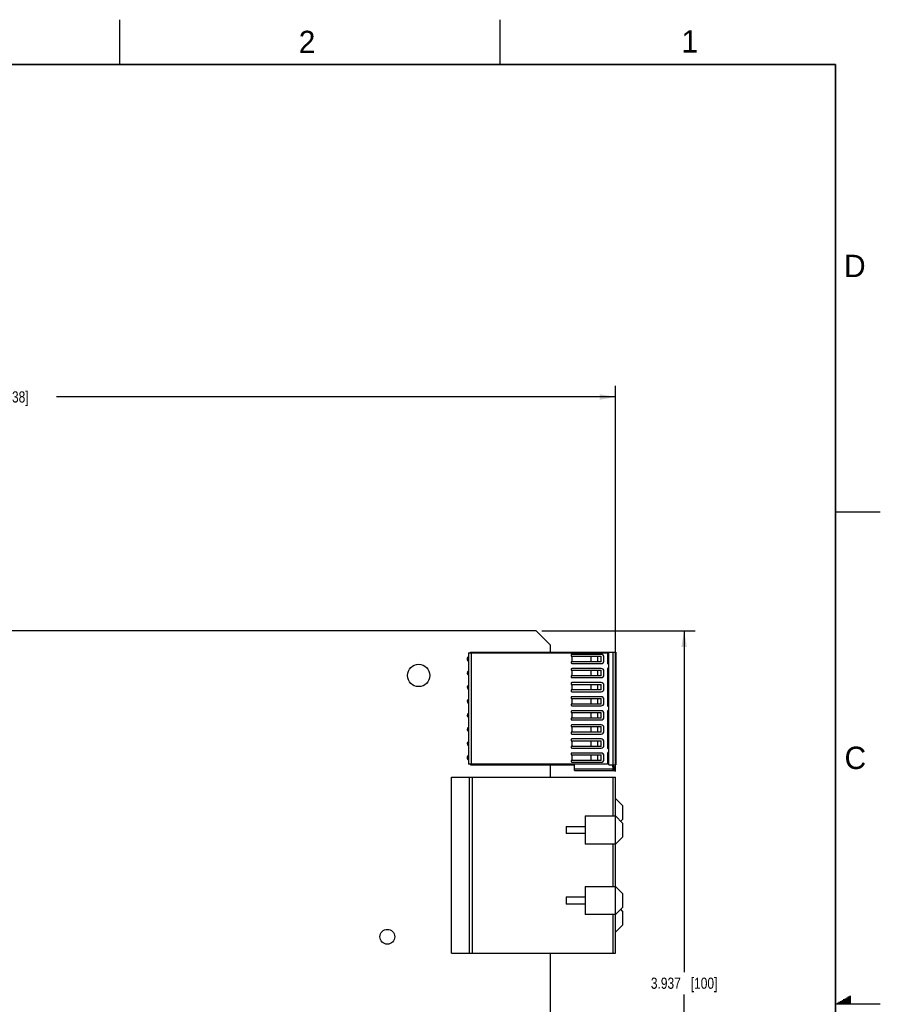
# Model space of a CAD drawing. Header units: inches. Extents: x 0 to 34, y 0 to 22.
# Tile 35 of 35: x 24.4 to 34, y 11 to 22. Entities that reach past the tile are written whole.
import ezdxf

# ---------------------------------------------------------------- set-up
doc = ezdxf.new("R2010")
doc.units = ezdxf.units.IN
doc.header["$LTSCALE"] = 1.87
doc.header["$MEASUREMENT"] = 0
doc.layers.get('0').update_dxf_attribs({"linetype": 'CONTINUOUS'})
doc.layers.add('02___PRT_ALL_AXES', color=7, linetype='CONTINUOUS')
doc.layers.add('DIMENSIONS', color=7, linetype='CONTINUOUS')
doc.styles.get("Standard").update_dxf_attribs({"font": 'txt', "width": 0.8})
doc.styles.add('TEXTSTYLE_2', font='txt')
doc.dimstyles.new('DIMSTYLE_1', dxfattribs={"dimtxt": 0.125, "dimasz": 0.18, "dimexe": 0.18, "dimexo": 0.0625, "dimgap": 0.09, "dimtad": 0, "dimtih": 1, "dimtoh": 1, "dimdec": 3, "dimlfac": 0.5, "dimzin": 4, "dimdsep": 46, "dimtxsty": 'STANDARD', "dimblk": '_FILLED', "dimblk1": '_FILLED', "dimblk2": '_FILLED', "dimcen": 0.09, "dimadec": 0, "dimazin": 0, "dimtp": 0.01, "dimtm": 0.01, "dimtfac": 1, "dimtdec": 3, "dimtofl": 0, "dimtmove": 0, "dimatfit": 3, "dimldrblk": '_FILLED', "dimfxl": 1, "dimtolj": 1, "dimtzin": 4, "dimarcsym": 0})

# ---------------------------------------------------------------- blocks, each defined once
blk = doc.blocks.new('_FILLED')
at = {"color": 0, "linetype": 'BYBLOCK'}
blk.add_solid([(0, 0), (-1, 0.174), (-1, -0.174)], dxfattribs=at)
blk = doc.blocks.new('*D5')
at = {"layer": 'DIMENSIONS', "color": 2, "linetype": 'CONTINUOUS'}
for p, q in [((16.997, 14.745), (16.997, 17.909)), ((31.043, 13.598), (31.043, 17.909)), ((16.997, 17.784), (23.245, 17.784)), ((31.043, 17.784), (24.795, 17.784))]:
    blk.add_line(p, q, dxfattribs=at)
at = {"layer": 'DIMENSIONS', "color": 2, "linetype": 'CONTINUOUS', "xscale": 0.18, "yscale": 0.18, "zscale": 0.18, "rotation": 179.9999999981}
blk.add_blockref('_FILLED', (16.997, 17.784), dxfattribs=at)
at = {"layer": 'DIMENSIONS', "color": 2, "linetype": 'CONTINUOUS', "xscale": 0.18, "yscale": 0.18, "zscale": 0.18}
blk.add_blockref('_FILLED', (31.043, 17.784), dxfattribs=at)
at = {"layer": 'DIMENSIONS', "color": 2, "linetype": 'CONTINUOUS', "insert": (24.02, 17.847), "char_height": 0.125, "width": 1.425, "attachment_point": 2, "line_spacing_factor": 0.9}
blk.add_mtext('7.023{\\Ftxt.shx;\\W1.000000;\\H0.125000; }[178.38]', dxfattribs=at)
blk = doc.blocks.new('*D6')
at = {"layer": 'DIMENSIONS', "color": 2, "linetype": 'CONTINUOUS'}
for p, q in [((30.219, 15.17), (31.933, 15.17)), ((31.808, 15.17), (31.808, 11.358)), ((31.808, 7.296), (31.808, 11.108)), ((30.219, 7.296), (31.933, 7.296))]:
    blk.add_line(p, q, dxfattribs=at)
at = {"layer": 'DIMENSIONS', "color": 2, "linetype": 'CONTINUOUS', "xscale": 0.18, "yscale": 0.18, "zscale": 0.18}
for p, rotation in [((31.808, 15.17), 90), ((31.808, 7.296), 270)]:
    blk.add_blockref('_FILLED', p, dxfattribs=dict(at, rotation=rotation))
at = {"layer": 'DIMENSIONS', "color": 2, "linetype": 'CONTINUOUS', "insert": (31.808, 11.296), "char_height": 0.125, "width": 1.125, "attachment_point": 2, "line_spacing_factor": 0.9}
blk.add_mtext('3.937{\\Ftxt.shx;\\W1.000000;\\H0.125000; }[100]', dxfattribs=at)

msp = doc.modelspace()

# ---------------------------------------------------------------- linework, layer by layer
at = {"color": 2, "linetype": 'CONTINUOUS'}
for p, q in [((25.5, 22), (25.5, 21.5)), ((29.75, 22), (29.75, 21.5)), ((33.5, 16.5), (34, 16.5)), ((33.5173, 11.01), (33.6697, 11.01)), ((33.5347, 11.02), (33.6697, 11.02)), ((33.552, 11.03), (33.6697, 11.03)), ((33.5693, 11.04), (33.6697, 11.04)), ((33.5866, 11.05), (33.6697, 11.05)), ((33.6039, 11.06), (33.6697, 11.06)), ((33.6213, 11.07), (33.6697, 11.07)), ((33.6386, 11.08), (33.6697, 11.08)), ((33.6559, 11.09), (33.6697, 11.09)), ((34, 11), (33.5, 11))]:
    msp.add_line(p, q, dxfattribs=at)
at = {"color": 7, "linetype": 'CONTINUOUS'}
for p, q in [((30.1564, 15.1704), (18.4443, 15.1704)), ((30.1564, 15.1704), (30.3144, 15.0124)), ((30.3144, 14.9324), (30.3144, 15.0124)), ((29.4004, 14.9257), (30.9524, 14.9257)), ((29.4004, 14.9257), (29.4004, 13.6793)), ((29.4209, 14.9324), (31.0469, 14.9324)), ((29.4209, 14.9257), (29.4209, 14.9324)), ((29.4335, 13.6793), (29.4335, 14.9257)), ((30.5447, 14.8978), (30.5447, 14.8879)), ((30.5447, 14.8879), (30.8815, 14.8879)), ((30.8815, 14.9076), (30.5545, 14.9076)), ((30.5552, 14.8879), (30.5552, 14.8249)), ((30.5574, 14.8249), (30.5574, 14.8879)), ((30.7652, 14.8879), (30.7652, 14.8249)), ((30.7696, 14.8249), (30.7696, 14.8879)), ((30.8436, 14.8249), (30.8436, 14.8879)), ((30.8815, 14.8249), (30.8815, 14.8879)), ((30.913, 14.8367), (30.913, 14.8761)), ((30.9524, 14.9257), (30.9524, 14.8092)), ((30.9681, 13.6726), (30.9681, 14.9324)), ((31.0154, 13.6726), (31.0154, 14.9324)), ((31.0469, 14.9324), (31.0469, 13.6726)), ((30.8815, 14.8249), (30.5447, 14.8249)), ((30.5447, 14.8249), (30.5447, 14.8151)), ((30.5545, 14.8052), (30.8815, 14.8052)), ((30.8815, 14.7501), (30.5545, 14.7501)), ((30.9524, 14.7462), (30.9524, 14.3367)), ((30.9642, 14.7974), (30.9679, 14.7974)), ((30.9679, 14.758), (30.9642, 14.758)), ((30.5447, 14.7403), (30.5447, 14.7304)), ((30.5447, 14.7304), (30.8815, 14.7304)), ((30.8815, 14.6674), (30.5447, 14.6674)), ((30.5447, 14.6674), (30.5447, 14.6576)), ((30.5545, 14.6478), (30.8815, 14.6478)), ((30.5552, 14.7304), (30.5552, 14.6674)), ((30.5574, 14.6674), (30.5574, 14.7304)), ((30.7652, 14.7304), (30.7652, 14.6674)), ((30.7696, 14.6674), (30.7696, 14.7304)), ((30.8436, 14.6674), (30.8436, 14.7304)), ((30.8815, 14.6674), (30.8815, 14.7304)), ((30.913, 14.6793), (30.913, 14.7186)), ((30.5447, 14.5828), (30.5447, 14.573)), ((30.5447, 14.573), (30.8815, 14.573)), ((30.8815, 14.5926), (30.5545, 14.5926)), ((30.5552, 14.573), (30.5552, 14.51)), ((30.5574, 14.51), (30.5574, 14.573)), ((30.7652, 14.573), (30.7652, 14.51)), ((30.7696, 14.51), (30.7696, 14.573)), ((30.8436, 14.51), (30.8436, 14.573)), ((30.8815, 14.51), (30.8815, 14.573)), ((30.913, 14.5218), (30.913, 14.5611)), ((30.8815, 14.51), (30.5447, 14.51)), ((30.5447, 14.51), (30.5447, 14.5001)), ((30.5447, 14.4253), (30.5447, 14.4155)), ((30.5447, 14.4155), (30.8815, 14.4155)), ((30.5545, 14.4903), (30.8815, 14.4903)), ((30.8815, 14.4352), (30.5545, 14.4352)), ((30.5552, 14.4155), (30.5552, 14.3525)), ((30.5574, 14.3525), (30.5574, 14.4155)), ((30.7652, 14.4155), (30.7652, 14.3525)), ((30.7696, 14.3525), (30.7696, 14.4155)), ((30.8436, 14.3525), (30.8436, 14.4155)), ((30.8815, 14.3525), (30.8815, 14.4155)), ((30.8815, 14.3525), (30.5447, 14.3525)), ((30.5447, 14.3525), (30.5447, 14.3426)), ((30.5545, 14.3328), (30.8815, 14.3328)), ((30.913, 14.3643), (30.913, 14.4037)), ((30.9642, 14.3249), (30.9679, 14.3249)), ((30.5447, 14.2678), (30.5447, 14.258)), ((30.5447, 14.258), (30.8815, 14.258)), ((30.8815, 14.195), (30.5447, 14.195)), ((30.5447, 14.195), (30.5447, 14.1852)), ((30.8815, 14.2777), (30.5545, 14.2777)), ((30.5552, 14.258), (30.5552, 14.195)), ((30.5574, 14.195), (30.5574, 14.258)), ((30.7652, 14.258), (30.7652, 14.195)), ((30.7696, 14.195), (30.7696, 14.258)), ((30.8436, 14.195), (30.8436, 14.258)), ((30.8815, 14.195), (30.8815, 14.258)), ((30.913, 14.2068), (30.913, 14.2462)), ((30.9524, 14.2737), (30.9524, 13.8643)), ((30.9679, 14.2856), (30.9642, 14.2856)), ((30.5447, 14.1104), (30.5447, 14.1005)), ((30.5447, 14.1005), (30.8815, 14.1005)), ((30.5545, 14.1753), (30.8815, 14.1753)), ((30.8815, 14.1202), (30.5545, 14.1202)), ((30.5552, 14.1005), (30.5552, 14.0375)), ((30.5574, 14.0375), (30.5574, 14.1005)), ((30.7652, 14.1005), (30.7652, 14.0375)), ((30.7696, 14.0375), (30.7696, 14.1005)), ((30.8436, 14.0375), (30.8436, 14.1005)), ((30.8815, 14.0375), (30.8815, 14.1005)), ((30.913, 14.0493), (30.913, 14.0887)), ((30.8815, 14.0375), (30.5447, 14.0375)), ((30.5447, 14.0375), (30.5447, 14.0277)), ((30.5545, 14.0178), (30.8815, 14.0178)), ((30.5447, 13.9529), (30.5447, 13.943)), ((30.5447, 13.943), (30.8815, 13.943)), ((30.8815, 13.88), (30.5447, 13.88)), ((30.5447, 13.88), (30.5447, 13.8702)), ((30.8815, 13.9627), (30.5545, 13.9627)), ((30.5552, 13.943), (30.5552, 13.88)), ((30.5574, 13.88), (30.5574, 13.943)), ((30.7652, 13.943), (30.7652, 13.88)), ((30.7696, 13.88), (30.7696, 13.943)), ((30.8436, 13.88), (30.8436, 13.943)), ((30.8815, 13.88), (30.8815, 13.943)), ((30.913, 13.8919), (30.913, 13.9312)), ((30.5447, 13.7954), (30.5447, 13.7856)), ((30.5447, 13.7856), (30.8815, 13.7856)), ((30.5545, 13.8604), (30.8815, 13.8604)), ((30.8815, 13.8052), (30.5545, 13.8052)), ((30.5552, 13.7856), (30.5552, 13.7226)), ((30.5574, 13.7226), (30.5574, 13.7856)), ((30.7652, 13.7856), (30.7652, 13.7226)), ((30.7696, 13.7226), (30.7696, 13.7856)), ((30.8436, 13.7226), (30.8436, 13.7856)), ((30.8815, 13.7226), (30.8815, 13.7856)), ((30.913, 13.7344), (30.913, 13.7737)), ((30.9524, 13.8013), (30.9524, 13.6793)), ((30.9642, 13.8525), (30.9679, 13.8525)), ((30.9679, 13.8131), (30.9642, 13.8131)), ((30.9524, 13.6793), (29.4004, 13.6793)), ((29.4209, 13.6726), (29.4209, 13.6793)), ((29.4209, 13.6726), (30.5823, 13.6726)), ((30.3144, 13.5351), (30.3144, 13.6726)), ((30.8815, 13.7226), (30.5447, 13.7226)), ((30.5447, 13.7226), (30.5447, 13.7127)), ((30.5545, 13.7029), (30.8815, 13.7029)), ((30.5823, 13.6096), (30.5823, 13.6726)), ((30.9681, 13.6726), (31.0469, 13.6726)), ((31.0074, 13.6726), (31.0116, 13.6253)), ((31.0287, 13.6096), (31.0232, 13.6726)), ((29.2082, 13.5351), (31.0429, 13.5351)), ((29.2082, 11.5705), (29.2082, 13.5351)), ((29.4051, 13.5351), (29.4051, 11.5705)), ((29.4444, 11.5705), (29.4444, 13.5351)), ((31.0116, 13.6253), (30.5823, 13.6253)), ((30.5823, 13.6096), (31.0287, 13.6096)), ((31.0114, 13.5351), (31.0114, 13.1024)), ((31.0429, 11.5706), (31.0429, 13.5351)), ((31.1216, 13.2205), (31.0429, 13.2992)), ((31.1216, 13.2205), (31.1216, 13.063)), ((30.7043, 13.1024), (31.0429, 13.1024)), ((30.7043, 13.1024), (30.7043, 12.7874)), ((31.1216, 13.0236), (31.0429, 13.1024)), ((30.4917, 12.9843), (30.7043, 12.9843)), ((30.4917, 12.9843), (30.4917, 12.9055)), ((31.1019, 13.0433), (31.1216, 13.063)), ((31.1216, 13.0236), (31.1216, 12.8662)), ((30.7043, 12.9055), (30.4917, 12.9055)), ((31.0429, 12.7874), (30.7043, 12.7874)), ((31.0114, 12.7874), (31.0114, 12.315)), ((31.0429, 12.7874), (31.1216, 12.8662)), ((30.7043, 12.315), (31.0429, 12.315)), ((30.7043, 12.315), (30.7043, 12)), ((31.1216, 12.2362), (31.0429, 12.315)), ((31.1216, 12.2362), (31.1216, 12.0788)), ((30.4917, 12.1969), (30.7043, 12.1969)), ((30.4917, 12.1969), (30.4917, 12.1181)), ((30.7043, 12.1181), (30.4917, 12.1181)), ((31.0429, 12), (30.7043, 12)), ((31.0114, 12), (31.0114, 11.5705)), ((31.0429, 12), (31.1216, 12.0788)), ((31.1216, 12.0394), (31.1019, 12.0591)), ((31.1216, 12.0394), (31.1216, 11.8819)), ((31.0429, 11.8032), (31.1216, 11.8819)), ((29.2082, 11.5705), (31.0429, 11.5705)), ((30.3144, 7.4544), (30.3144, 11.5705))]:
    msp.add_line(p, q, dxfattribs=at)
at = {"color": 7, "linetype": 'CONTINUOUS', "const_width": 0.02}
for points in [[(33.5, 21.5), (0.5, 21.5)], [(33.5, 0.5), (33.5, 21.5)]]:
    msp.add_lwpolyline(points, dxfattribs=at)
at = {"color": 7, "linetype": 'CONTINUOUS'}
msp.add_circle((28.8424, 14.6724), 0.125, dxfattribs=at)
for centre, radius, start, end in [((29.4114, 14.8564), 0.028, 113.77881, 246.22127), ((30.5545, 14.8978), 0.00984, 90.00519, 179.99989), ((30.8815, 14.8761), 0.0315, 359.99946, 89.99839), ((30.5545, 14.8151), 0.00984, 179.99989, 269.99216), ((30.5545, 14.7403), 0.00984, 90.00519, 179.99989), ((30.8815, 14.8367), 0.0315, 269.99675, 359.99975), ((30.8815, 14.7186), 0.0315, 359.99946, 89.99839), ((30.9642, 14.8092), 0.0118, 179.99891, 270.00015), ((30.9642, 14.7462), 0.0118, 90.00363, 179.98286), ((30.5545, 14.6576), 0.00984, 179.99989, 269.99216), ((30.8815, 14.6793), 0.0315, 269.99675, 359.99975), ((30.5545, 14.5828), 0.00984, 90.00519, 179.99989), ((30.8815, 14.5611), 0.0315, 359.99946, 89.99839), ((30.5545, 14.5001), 0.00984, 179.99989, 269.99216), ((30.5545, 14.4253), 0.00984, 90.00519, 179.99989), ((30.8815, 14.5218), 0.0315, 269.99675, 359.99975), ((30.8815, 14.4037), 0.0315, 359.99946, 89.99839), ((30.5545, 14.3426), 0.00984, 179.99989, 269.99216), ((30.8815, 14.3643), 0.0315, 269.99675, 359.99975), ((30.9642, 14.3367), 0.0118, 179.97922, 270.00015), ((30.5545, 14.2678), 0.00984, 90.00519, 179.99989), ((30.8815, 14.2462), 0.0315, 359.99946, 89.99839), ((30.8815, 14.2068), 0.0315, 269.99675, 359.99975), ((30.9642, 14.2737), 0.0118, 90.00363, 179.99824), ((30.5545, 14.1852), 0.00984, 179.99989, 269.99216), ((30.5545, 14.1104), 0.00984, 90.00519, 179.99989), ((30.8815, 14.0887), 0.0315, 359.99946, 89.99839), ((30.5545, 14.0277), 0.00984, 179.99989, 269.99216), ((30.8815, 14.0493), 0.0315, 269.99675, 359.99975), ((30.5545, 13.9529), 0.00984, 90.00519, 179.99989), ((30.5545, 13.8702), 0.00984, 179.99989, 269.99216), ((30.8815, 13.9312), 0.0315, 359.99946, 89.99839), ((30.8815, 13.8919), 0.0315, 269.99675, 359.99975), ((30.9642, 13.8643), 0.0118, 179.9946, 270.00015), ((29.4114, 13.7534), 0.028, 113.77692, 246.22316), ((30.5545, 13.7954), 0.00984, 90.00519, 179.99989), ((30.8815, 13.7737), 0.0315, 359.99946, 89.99839), ((30.9642, 13.8013), 0.0118, 90.00363, 179.99933), ((30.5545, 13.7127), 0.00984, 179.99989, 269.99216), ((30.8815, 13.7344), 0.0315, 269.99675, 359.99975)]:
    msp.add_arc(centre, radius, start, end, dxfattribs=at)
msp.add_open_spline([(31.0287, 13.6096), (31.0269, 13.6096), (31.0231, 13.6102), (31.0178, 13.6132), (31.0133, 13.6183), (31.0118, 13.6229), (31.0116, 13.6253)], degree=3, knots=[0, 0, 0, 0, 0.2171405, 0.4493221, 0.7086619, 1, 1, 1, 1], dxfattribs=at)
at = {"layer": '02___PRT_ALL_AXES', "color": 7, "linetype": 'CONTINUOUS'}
for p, q in [((30.1564, 15.1704), (18.4443, 15.1704)), ((30.3144, 15.0124), (30.1564, 15.1704)), ((30.3144, 14.9324), (30.3144, 15.0124)), ((30.3144, 13.5351), (30.3144, 13.6726)), ((30.3144, 7.4544), (30.3144, 11.5705))]:
    msp.add_line(p, q, dxfattribs=at)
for centre, radius in [((28.8424, 14.6724), 0.125), ((28.4924, 11.7524), 0.083)]:
    msp.add_circle(centre, radius, dxfattribs=at)
for centre, start, end in [((29.409, 14.8564), 113.44832, 248.34816), ((29.409, 14.6989), 111.65162, 248.34846), ((29.409, 14.5415), 113.44781, 248.34875), ((29.409, 14.384), 111.65104, 248.34904), ((29.409, 14.2265), 113.44731, 248.34934), ((29.409, 14.069), 111.65045, 248.34963), ((29.409, 13.9115), 113.44681, 248.34992), ((29.409, 13.7541), 111.64987, 248.35021)]:
    msp.add_arc(centre, 0.024, start, end, dxfattribs=at)

# ---------------------------------------------------------------- texts
at = {"color": 2, "linetype": 'CONTINUOUS', "char_height": 0.25, "width": 0.25, "attachment_point": 1, "line_spacing_factor": 0.9, "style": 'TEXTSTYLE_2'}
for s, insert in [('2', (27.5025, 21.8762)), ('1', (31.7781, 21.8826)), ('D', (33.5947, 19.3736)), ('C', (33.6004, 13.8767))]:
    msp.add_mtext(s, dxfattribs=dict(at, insert=insert))

# ---------------------------------------------------------------- dimensions: what is measured, and where the dimension line sits
at = {"layer": 'DIMENSIONS', "color": 2, "linetype": 'CONTINUOUS'}
for base, p1, p2, angle, picture, middle in [((16.9971, 17.7843), (31.0429, 13.5976), (16.9971, 14.7453), 180, '*D5', (23.87, 17.7843)), ((31.8076, 7.2964), (30.2189, 15.1704), (30.2189, 7.2964), 270, '*D6', (31.6576, 11.2334))]:
    dim = msp.add_linear_dim(base=base, p1=p1, p2=p2, angle=angle, dimstyle='DIMSTYLE_1', dxfattribs=at)
    dim.commit()
    dim.dimension.update_dxf_attribs({"geometry": picture, "text_midpoint": middle, "dimtype": 160})

doc.saveas('drawing.dxf')
